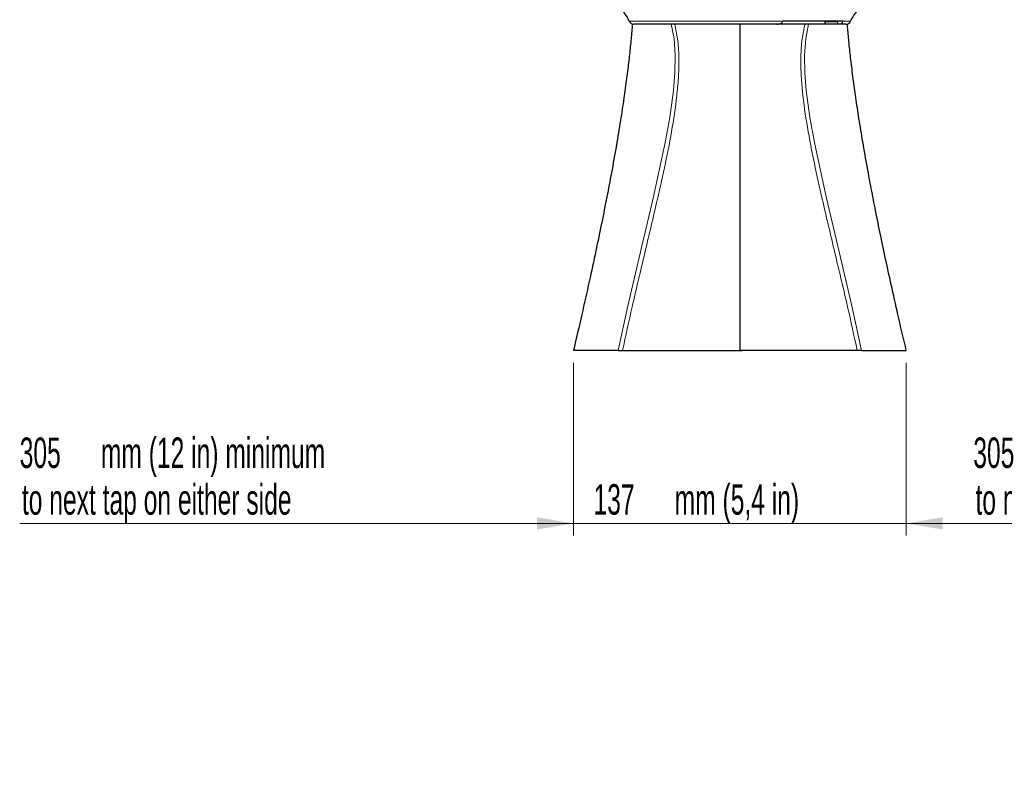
# Model space of a CAD drawing. Header units: millimetres. Extents: x 1 to 419, y 2 to 295.
# Tile 54 of 56: x 240 to 321, y 175 to 237. Entities that reach past the tile are written whole.
import ezdxf

# ---------------------------------------------------------------- set-up
doc = ezdxf.new("R2010")
doc.units = ezdxf.units.MM
doc.styles.add('SLDTEXTSTYLE0', font='TXT', dxfattribs={"width": 0.605})
doc.dimstyles.new('SLDDIMSTYLE0', dxfattribs={"dimtxt": 2.5, "dimasz": 3, "dimexe": 0, "dimexo": 0.0625, "dimtad": 1, "dimdec": 0, "dimlfac": 5, "dimrnd": 1e-09, "dimzin": 12, "dimdsep": 46, "dimtxsty": 'SLDTEXTSTYLE0', "dimsah": 1, "dimcen": 0.09, "dimadec": 0, "dimazin": 3, "dimtfac": 1, "dimtmove": 0, "dimatfit": 0, "dimfxl": 1, "dimfrac": 2, "dimtolj": 1, "dimtzin": 12, "dimarcsym": 0})
doc.dimstyles.new('SLDDIMSTYLE2', dxfattribs={"dimtxt": 2.5, "dimasz": 3, "dimexe": 0, "dimexo": 0.0625, "dimtad": 1, "dimlfac": 5, "dimrnd": 1e-09, "dimzin": 12, "dimdsep": 46, "dimtxsty": 'SLDTEXTSTYLE0', "dimblk2": 'NONE', "dimsah": 1, "dimcen": 0.09, "dimse1": 1, "dimadec": 0, "dimazin": 3, "dimtfac": 1, "dimtofl": 0, "dimtmove": 0, "dimatfit": 3, "dimfxl": 1, "dimfrac": 2, "dimtolj": 1, "dimtzin": 12, "dimarcsym": 0})
doc.dimstyles.new('SLDDIMSTYLE3', dxfattribs={"dimtxt": 2.5, "dimasz": 3, "dimexe": 0, "dimexo": 0.0625, "dimtad": 1, "dimlfac": 5, "dimrnd": 1e-09, "dimzin": 12, "dimdsep": 46, "dimtxsty": 'SLDTEXTSTYLE0', "dimblk1": 'NONE', "dimsah": 1, "dimcen": 0.09, "dimse2": 1, "dimadec": 0, "dimazin": 3, "dimtfac": 1, "dimtofl": 0, "dimtmove": 0, "dimatfit": 3, "dimldrblk": 'NONE', "dimfxl": 1, "dimfrac": 2, "dimtolj": 1, "dimtzin": 12, "dimarcsym": 0})

# ---------------------------------------------------------------- blocks, each defined once
blk = doc.blocks.new('_D_3')
at = {"color": 7, "linetype": 'Continuous', "lineweight": 18}
for p, q in [((285.976, 208.869), (285.976, 194.663)), ((275.976, 195.663), (240.488, 195.663)), ((285.976, 195.663), (275.976, 195.663))]:
    blk.add_line(p, q, dxfattribs=at)
blk.add_solid([(285.976, 195.663), (282.976, 196.163), (282.976, 195.163)], dxfattribs=at)
at = {"color": 7, "linetype": 'Continuous', "lineweight": 18, "char_height": 2.5, "attachment_point": 1, "style": 'SLDTEXTSTYLE0'}
for s, insert in [('mm (12 in) minimum', (247.154, 202.723)), ('305', (240.488, 202.723)), ('to next tap on either side', (240.668, 198.886))]:
    blk.add_mtext(s, dxfattribs=dict(at, insert=insert))
blk = doc.blocks.new('_None')
blk = doc.blocks.new('_D_4')
at = {"color": 7, "linetype": 'Continuous', "lineweight": 18}
for p, q in [((313.316, 208.869), (313.316, 194.663)), ((323.316, 195.663), (313.316, 195.663)), ((313.316, 195.663), (356.8, 195.663))]:
    blk.add_line(p, q, dxfattribs=at)
blk.add_solid([(313.316, 195.663), (316.316, 195.163), (316.316, 196.163)], dxfattribs=at)
at = {"color": 7, "linetype": 'Continuous', "lineweight": 18, "char_height": 2.5, "attachment_point": 1, "style": 'SLDTEXTSTYLE0'}
for s, insert in [('mm (12 in) minimum', (325.488, 202.723)), ('305', (318.821, 202.723)), ('to next tap on either side', (319.001, 198.886))]:
    blk.add_mtext(s, dxfattribs=dict(at, insert=insert))
blk = doc.blocks.new('_D_5')
at = {"color": 7, "linetype": 'Continuous', "lineweight": 18}
for p, q in [((285.976, 208.869), (285.976, 194.663)), ((313.316, 208.869), (313.316, 194.663)), ((285.976, 195.663), (279.976, 195.663)), ((285.976, 195.663), (313.316, 195.663)), ((313.316, 195.663), (319.316, 195.663))]:
    blk.add_line(p, q, dxfattribs=at)
for points in [[(285.976, 195.663), (282.976, 196.163), (282.976, 195.163)], [(313.316, 195.663), (316.316, 195.163), (316.316, 196.163)]]:
    blk.add_solid(points, dxfattribs=at)
at = {"color": 7, "linetype": 'Continuous', "lineweight": 18, "char_height": 2.5, "attachment_point": 1, "style": 'SLDTEXTSTYLE0'}
for s, insert in [('mm (5,4 in)', (294.288, 198.886)), ('137', (287.622, 198.886))]:
    blk.add_mtext(s, dxfattribs=dict(at, insert=insert))

msp = doc.modelspace()

# ---------------------------------------------------------------- linework, layer by layer
at = {"color": 8, "linetype": 'Continuous', "lineweight": 18}
for p, q in [((290.5652, 236.929), (303.1661, 236.929)), ((306.6703, 236.8795), (307.6701, 236.8795)), ((308.1445, 236.9795), (308.1285, 236.929)), ((308.1285, 236.929), (308.7269, 236.929))]:
    msp.add_line(p, q, dxfattribs=at)
at = {"color": 7, "linetype": 'Continuous', "lineweight": 25}
for p, q in [((302.678, 236.6795), (290.9359, 236.6795)), ((306.6913, 236.6795), (302.69, 236.6795)), ((303.1661, 236.929), (303.1822, 236.9795)), ((303.1822, 236.9795), (308.1445, 236.9795)), ((306.6451, 236.7446), (306.6451, 236.9795)), ((306.6703, 236.9795), (306.6703, 236.8795)), ((307.8116, 236.6795), (306.6913, 236.6795)), ((308.3563, 236.6795), (307.8116, 236.6795)), ((289.6522, 209.8695), (285.9761, 209.8695)), ((290.0089, 209.8695), (299.6461, 209.8695)), ((299.4195, 209.8695), (299.8727, 209.8695)), ((309.2832, 209.8695), (299.6461, 209.8695)), ((309.6399, 209.8695), (313.3161, 209.8695))]:
    msp.add_line(p, q, dxfattribs=at)
at = {"color": 8, "linetype": 'Continuous', "lineweight": 18, "flags": 128}
for points in [[(294.001, 236.6795), (294.2357, 235.5074), (294.341, 234.1173), (294.3164, 232.6826), (294.1972, 231.2447), (293.8921, 229.0299), (293.4909, 226.8237), (292.5339, 222.4042), (291.4924, 217.9911), (290.4541, 213.5551), (289.6522, 209.8695), (289.6522, 209.8695), (289.6522, 209.8695)], [(305.2911, 236.6795), (305.0564, 235.5074), (304.9511, 234.1173), (304.9757, 232.6826), (305.0949, 231.2447), (305.4, 229.0299), (305.8013, 226.8237), (306.7583, 222.4042), (307.7997, 217.9911), (308.838, 213.5551), (309.6399, 209.8695), (309.6399, 209.8695), (309.6399, 209.8695)]]:
    msp.add_lwpolyline(points, dxfattribs=at)
at = {"color": 7, "linetype": 'Continuous', "lineweight": 25}
for centre, radius, start, end in [((288.1561, 235.9513), 2.6, 22.089306, 59.23364), ((311.1361, 235.9513), 2.6, 120.76636, 157.910694), ((290.9359, 237.0795), 0.4, 202.089306, 270), ((308.3563, 237.0795), 0.4, 270, 337.910694)]:
    msp.add_arc(centre, radius, start, end, dxfattribs=at)
at = {"color": 8, "linetype": 'Continuous', "lineweight": 18}
for centre, radius, start, end in [((307.8469, 236.8545), 0.1785, 171.950533, 258.578246), ((308.0748, 237.3826), 0.4567, 241.966138, 276.751478)]:
    msp.add_arc(centre, radius, start, end, dxfattribs=at)
at = {"color": 7, "linetype": 'Continuous', "lineweight": 25}
msp.add_ellipse((306.5741, 236.8795), major_axis=(0, 0.2), ratio=0.4812302, start_param=3.9724557, end_param=4.712389, dxfattribs=at)
for points, knots in [([(290.8164, 236.6998), (290.8048, 236.5502), (290.7622, 235.9999), (290.6659, 235.0033), (290.5216, 233.6689), (290.3401, 232.1982), (290.1136, 230.5527), (289.8343, 228.7148), (289.4945, 226.6661), (289.1193, 224.5722), (288.7151, 222.4489), (288.2882, 220.3121), (287.8043, 217.9922), (287.2581, 215.475), (286.6459, 212.7446), (286.2053, 210.8536), (285.9761, 209.8695)], [0, 0, 0, 0, 0.0183873, 0.0676536, 0.1186273, 0.174852, 0.2368608, 0.3053062, 0.3809547, 0.4646838, 0.5367676, 0.6149413, 0.6997489, 0.7917722, 0.8916338, 1, 1, 1, 1]), ([(299.6461, 236.6795), (299.6461, 235.4208), (299.6461, 232.6301), (299.6461, 228.2875), (299.6461, 223.6809), (299.6461, 219.0891), (299.6461, 214.4898), (299.6461, 211.4119), (299.6461, 209.8695)], [0, 0, 0, 0, 0.1431011, 0.3172834, 0.488996, 0.6592981, 0.8292714, 1, 1, 1, 1]), ([(302.678, 236.6795), (302.6786, 236.6795), (302.7159, 236.6795), (302.8265, 236.6863), (302.9737, 236.7251), (303.0978, 236.7997), (303.1335, 236.8568), (303.1476, 236.8795)], [0, 0, 0, 0, 0.0033793, 0.2094385, 0.6189404, 0.8487914, 1, 1, 1, 1]), ([(303.1476, 236.8795), (303.1483, 236.8809), (303.1552, 236.8968), (303.1609, 236.9137), (303.1661, 236.929)], [0, 0, 0, 0, 0.0924651, 1, 1, 1, 1]), ([(306.6913, 236.6795), (306.6837, 236.6822), (306.6684, 236.6876), (306.6528, 236.7195), (306.646, 236.7418), (306.6451, 236.7446)], [0, 0, 0, 0, 0.4658781, 0.9331822, 1, 1, 1, 1]), ([(313.3161, 209.8695), (313.1105, 210.7515), (312.7139, 212.4529), (312.1586, 214.9184), (311.6573, 217.2097), (311.2072, 219.3384), (310.8045, 221.3149), (310.4455, 223.1491), (310.092, 225.0377), (309.7525, 226.9567), (309.4363, 228.8828), (309.1748, 230.6125), (308.953, 232.2224), (308.7685, 233.7133), (308.6212, 235.0815), (308.5266, 236.0618), (308.487, 236.5754), (308.4771, 236.704)], [0, 0, 0, 0, 0.0970012, 0.1871166, 0.2708248, 0.3485772, 0.4207998, 0.4878944, 0.5502388, 0.6288507, 0.7000023, 0.7644644, 0.8229073, 0.8827298, 0.9361843, 0.9840192, 1, 1, 1, 1]), ([(289.6522, 209.8695), (289.7105, 209.8695), (289.8183, 209.8695), (289.949, 209.8695), (290.0089, 209.8695)], [0, 0, 0, 0, 0.5410148, 1, 1, 1, 1]), ([(309.6399, 209.8695), (309.5816, 209.8695), (309.4739, 209.8695), (309.3432, 209.8695), (309.2832, 209.8695)], [0, 0, 0, 0, 0.5410148, 1, 1, 1, 1])]:
    msp.add_open_spline(points, degree=3, knots=knots, dxfattribs=at)
at = {"color": 8, "linetype": 'Continuous', "lineweight": 18}
for points, knots in [([(290.0089, 209.8695), (290.2682, 211.0673), (290.8495, 213.7531), (291.8399, 217.8914), (292.7672, 221.8179), (293.5403, 225.2541), (294.1201, 228.212), (294.4684, 230.6654), (294.6278, 232.6042), (294.6505, 234.0347), (294.5706, 235.4029), (294.3815, 236.2787), (294.295, 236.6795)], [0, 0, 0, 0, 0.1331506, 0.2985354, 0.4639215, 0.5746329, 0.6853494, 0.7959395, 0.8483772, 0.9007933, 0.9546097, 1, 1, 1, 1]), ([(309.2832, 209.8695), (309.0239, 211.0673), (308.4426, 213.7531), (307.4522, 217.8914), (306.5249, 221.8179), (305.7519, 225.2541), (305.172, 228.212), (304.8237, 230.6654), (304.6643, 232.6042), (304.6416, 234.0347), (304.7215, 235.4029), (304.9106, 236.2787), (304.9972, 236.6795)], [0, 0, 0, 0, 0.1331506, 0.2985354, 0.4639215, 0.5746329, 0.6853494, 0.7959395, 0.8483772, 0.9007933, 0.9546097, 1, 1, 1, 1]), ([(307.6701, 236.8795), (307.6804, 236.8802), (307.7076, 236.8823), (307.7491, 236.9034), (307.7841, 236.9394), (307.799, 236.9686), (307.8046, 236.9795)], [0, 0, 0, 0, 0.1939572, 0.5174623, 0.8207299, 1, 1, 1, 1]), ([(308.1285, 236.929), (308.1109, 236.8895), (308.076, 236.8115), (307.9864, 236.728), (307.8947, 236.6851), (307.8341, 236.681), (307.8116, 236.6795)], [0, 0, 0, 0, 0.2773922, 0.5481081, 0.8315037, 1, 1, 1, 1])]:
    msp.add_open_spline(points, degree=3, knots=knots, dxfattribs=at)

# ---------------------------------------------------------------- dimensions: what is measured, and where the dimension line sits
at = {"color": 7, "linetype": 'Continuous', "lineweight": 18}
for base, p1, p2, text, dimstyle, picture, middle in [((275.9761, 195.6631), (285.9761, 209.8695), (275.9761, 209.8695), '<> mm (12 in) minimum\\Pto next tap on either side\\P', 'SLDDIMSTYLE2', '_D_3', (259.4773, 195.6631)), ((313.3161, 195.6631), (285.9761, 209.8695), (313.3161, 209.8695), '<> mm (5,4 in)', 'SLDDIMSTYLE0', '_D_5', (299.6461, 195.6631)), ((323.3161, 195.6631), (313.3161, 209.8695), (323.3161, 209.8695), '<> mm (12 in) minimum\\Pto next tap on either side\\P', 'SLDDIMSTYLE3', '_D_4', (337.8105, 195.6631))]:
    dim = msp.add_linear_dim(base=base, p1=p1, p2=p2, text=text, dimstyle=dimstyle, dxfattribs=at)
    dim.commit()
    dim.dimension.update_dxf_attribs({"geometry": picture, "text_midpoint": middle, "dimtype": 160})

doc.saveas('drawing.dxf')
